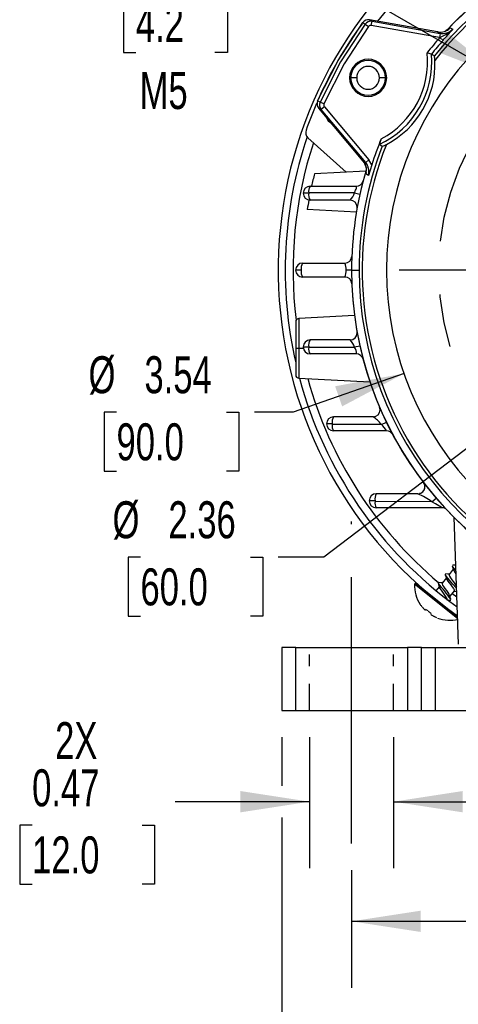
# Model space of a CAD drawing. Header units: inches. Extents: x 0 to 33, y 0 to 25.5.
# Tile 10 of 18: x 22.3 to 24.7, y 4.6 to 10.1. Entities that reach past the tile are written whole.
import ezdxf

# ---------------------------------------------------------------- set-up
doc = ezdxf.new("R2010")
doc.units = ezdxf.units.IN
doc.header["$LTSCALE"] = 3
doc.header["$MEASUREMENT"] = 0
doc.linetypes.add('CENTERX2', pattern=[0.8, 0.5, -0.1, 0.1, -0.1])
doc.linetypes.add('HIDDEN', pattern=[0.075, 0.05, -0.025])
doc.layers.add('CENTER', color=40, linetype='CENTERX2')
doc.layers.add('HIDDEN', color=102, linetype='HIDDEN')
doc.layers.add('DIMENSIONS', color=140, linetype='Continuous', lineweight=25)
doc.styles.add('SLDTEXTSTYLE0', font='TXT', dxfattribs={"width": 0.7})
doc.dimstyles.new('SLDDIMSTYLE0', dxfattribs={"dimtxt": 0.208333, "dimasz": 0.39, "dimexe": 0, "dimexo": 0.0625, "dimgap": 0.052083, "dimtad": 0, "dimtih": 1, "dimtoh": 1, "dimrnd": 1e-09, "dimdsep": 46, "dimtxsty": 'SLDTEXTSTYLE0', "dimsah": 1, "dimcen": 0.09, "dimadec": 0, "dimazin": 2, "dimtfac": 1, "dimtmove": 0, "dimatfit": 0, "dimfxl": 0, "dimfrac": 2, "dimtolj": 1, "dimtzin": 12, "dimarcsym": 0})
doc.dimstyles.new('SLDDIMSTYLE1', dxfattribs={"dimtxt": 0.208333, "dimasz": 0.39, "dimexe": 0, "dimexo": 0.0625, "dimgap": 0.052083, "dimtad": 0, "dimtih": 1, "dimtoh": 1, "dimrnd": 1e-09, "dimzin": 12, "dimdsep": 46, "dimtxsty": 'SLDTEXTSTYLE0', "dimsah": 1, "dimcen": 0.09, "dimadec": 0, "dimazin": 3, "dimtfac": 1, "dimtofl": 0, "dimtmove": 0, "dimatfit": 3, "dimfxl": 0, "dimfrac": 2, "dimtolj": 1, "dimtzin": 12, "dimarcsym": 0})
doc.dimstyles.new('SLDDIMSTYLE6', dxfattribs={"dimtxt": 0.208333, "dimasz": 0.39, "dimexe": 0, "dimexo": 0.0625, "dimgap": 0.052083, "dimtad": 0, "dimtih": 1, "dimtoh": 1, "dimrnd": 1e-09, "dimdsep": 46, "dimtxsty": 'SLDTEXTSTYLE0', "dimsah": 1, "dimcen": 0, "dimadec": 0, "dimazin": 2, "dimtfac": 1, "dimtofl": 0, "dimtmove": 0, "dimatfit": 3, "dimfxl": 0, "dimfrac": 2, "dimtolj": 1, "dimtzin": 12, "dimarcsym": 0})
doc.dimstyles.new('SLDDIMSTYLE7', dxfattribs={"dimtxt": 0.208333, "dimasz": 0.39, "dimexe": 0, "dimexo": 0.0625, "dimgap": 0.052083, "dimtad": 0, "dimtih": 1, "dimtoh": 1, "dimrnd": 1e-09, "dimzin": 12, "dimdsep": 46, "dimtxsty": 'SLDTEXTSTYLE0', "dimsah": 1, "dimcen": 0, "dimadec": 0, "dimazin": 3, "dimtfac": 1, "dimtofl": 0, "dimtmove": 0, "dimatfit": 3, "dimfxl": 0, "dimfrac": 2, "dimtolj": 1, "dimtzin": 12, "dimarcsym": 0})

# ---------------------------------------------------------------- blocks, each defined once
blk = doc.blocks.new('_D_13')
at = {"layer": 'DIMENSIONS'}
for p, q in [((23.8862, 6.1082), (23.8862, 5.3695)), ((24.3587, 6.1082), (24.3587, 5.3695)), ((23.8862, 5.7445), (23.1283, 5.7445)), ((24.3587, 5.7445), (25.1087, 5.7445)), ((22.3226, 5.6117), (22.2526, 5.6117)), ((22.2526, 5.6117), (22.2526, 5.2804)), ((22.9418, 5.6117), (23.0118, 5.6117)), ((23.0118, 5.6117), (23.0118, 5.2804)), ((22.2526, 5.2804), (22.3226, 5.2804)), ((23.0118, 5.2804), (22.9418, 5.2804))]:
    blk.add_line(p, q, dxfattribs=at)
for points in [[(23.8862, 5.7445), (23.4962, 5.8045), (23.4962, 5.6845)], [(24.3587, 5.7445), (24.7487, 5.6845), (24.7487, 5.8045)]]:
    blk.add_solid(points, dxfattribs=at)
at = {"layer": 'DIMENSIONS', "char_height": 0.20833, "attachment_point": 1, "style": 'SLDTEXTSTYLE0'}
for s, insert in [('2X', (22.4522, 6.1926)), ('0.47', (22.3226, 5.9269)), ('12.0', (22.3226, 5.549))]:
    blk.add_mtext(s, dxfattribs=dict(at, insert=insert))
blk = doc.blocks.new('_D_15')
at = {"layer": 'DIMENSIONS'}
for p, q in [((24.1224, 5.3582), (24.1224, 4.6957)), ((28.0594, 5.3582), (28.0594, 4.6957)), ((24.1224, 5.0707), (25.4124, 5.0707)), ((25.6947, 5.0703), (25.6247, 5.0703)), ((25.6247, 5.0703), (25.6247, 4.739)), ((26.4872, 5.0703), (26.5572, 5.0703)), ((26.5572, 5.0703), (26.5572, 4.739)), ((28.0594, 5.0707), (26.7695, 5.0707)), ((25.6247, 4.739), (25.6947, 4.739)), ((26.5572, 4.739), (26.4872, 4.739))]:
    blk.add_line(p, q, dxfattribs=at)
for points in [[(24.1224, 5.0707), (24.5124, 5.0107), (24.5124, 5.1307)], [(28.0594, 5.0707), (27.6694, 5.1307), (27.6694, 5.0107)]]:
    blk.add_solid(points, dxfattribs=at)
at = {"layer": 'DIMENSIONS', "char_height": 0.20833, "attachment_point": 1, "style": 'SLDTEXTSTYLE0'}
for s, insert in [('3.94', (25.7813, 5.3855)), ('100.0', (25.6947, 5.0075))]:
    blk.add_mtext(s, dxfattribs=dict(at, insert=insert))
blk = doc.blocks.new('_D_16')
at = {"layer": 'DIMENSIONS'}
for p, q in [((23.7287, 6.1082), (23.7287, 5.8345)), ((28.4531, 6.1082), (28.4531, 3.83)), ((23.7287, 5.6545), (23.7287, 3.83)), ((23.7287, 4.205), (25.4124, 4.205)), ((25.6947, 4.2046), (25.6247, 4.2046)), ((25.6247, 4.2046), (25.6247, 3.8733)), ((26.4872, 4.2046), (26.5572, 4.2046)), ((26.5572, 4.2046), (26.5572, 3.8733)), ((28.4531, 4.205), (26.7695, 4.205)), ((25.6247, 3.8733), (25.6947, 3.8733)), ((26.5572, 3.8733), (26.4872, 3.8733))]:
    blk.add_line(p, q, dxfattribs=at)
for points in [[(23.7287, 4.205), (24.1187, 4.145), (24.1187, 4.265)], [(28.4531, 4.205), (28.0631, 4.265), (28.0631, 4.145)]]:
    blk.add_solid(points, dxfattribs=at)
at = {"layer": 'DIMENSIONS', "char_height": 0.20833, "attachment_point": 1, "style": 'SLDTEXTSTYLE0'}
for s, insert in [('4.72', (25.7813, 4.5198)), ('120.0', (25.6947, 4.1418))]:
    blk.add_mtext(s, dxfattribs=dict(at, insert=insert))
blk = doc.blocks.new('_D_21')
at = {"layer": 'DIMENSIONS'}
for p, q in [((23.9227, 10.4316), (23.7842, 10.4316)), ((24.9754, 9.8238), (23.9227, 10.4316)), ((22.9068, 10.2946), (22.8368, 10.2946)), ((22.8368, 10.2946), (22.8368, 9.9633)), ((23.3527, 10.2946), (23.4227, 10.2946)), ((23.4227, 10.2946), (23.4227, 9.9633)), ((22.8368, 9.9633), (22.9068, 9.9633)), ((23.4227, 9.9633), (23.3527, 9.9633))]:
    blk.add_line(p, q, dxfattribs=at)
blk.add_solid([(24.9754, 9.8238), (24.6676, 10.0708), (24.6076, 9.9668)], dxfattribs=at)
at = {"layer": 'DIMENSIONS', "char_height": 0.20833, "attachment_point": 1, "style": 'SLDTEXTSTYLE0'}
for s, insert in [('4X', (22.9498, 10.9411)), ('%%c', (22.6628, 10.6098)), ('0.17', (22.9775, 10.6098)), ('4.2', (22.9068, 10.2318)), ('M5', (22.9282, 9.8538))]:
    blk.add_mtext(s, dxfattribs=dict(at, insert=insert))
blk = doc.blocks.new('_D_22')
at = {"layer": 'DIMENSIONS'}
for p, q in [((24.4179, 8.1557), (23.7928, 7.938)), ((22.798, 7.938), (22.728, 7.938)), ((22.728, 7.938), (22.728, 7.6067)), ((23.4172, 7.938), (23.4872, 7.938)), ((23.4872, 7.938), (23.4872, 7.6067)), ((23.7928, 7.938), (23.5746, 7.938)), ((22.728, 7.6067), (22.798, 7.6067)), ((23.4872, 7.6067), (23.4172, 7.6067))]:
    blk.add_line(p, q, dxfattribs=at)
blk.add_solid([(24.4179, 8.1557), (24.0298, 8.0841), (24.0693, 7.9708)], dxfattribs=at)
at = {"layer": 'DIMENSIONS', "char_height": 0.20833, "attachment_point": 1, "style": 'SLDTEXTSTYLE0'}
for s, insert in [('%%c', (22.6406, 8.2532)), ('3.54', (22.9554, 8.2532)), ('90.0', (22.798, 7.8753))]:
    blk.add_mtext(s, dxfattribs=dict(at, insert=insert))
blk = doc.blocks.new('_D_23')
at = {"layer": 'DIMENSIONS'}
for p, q in [((25.1512, 8.023), (23.9669, 7.1212)), ((22.9331, 7.1212), (22.8631, 7.1212)), ((22.8631, 7.1212), (22.8631, 6.7899)), ((23.5523, 7.1212), (23.6223, 7.1212)), ((23.6223, 7.1212), (23.6223, 6.7899)), ((23.9669, 7.1212), (23.7097, 7.1212)), ((22.8631, 6.7899), (22.9331, 6.7899)), ((23.6223, 6.7899), (23.5523, 6.7899))]:
    blk.add_line(p, q, dxfattribs=at)
blk.add_solid([(25.1512, 8.023), (24.8046, 7.8345), (24.8773, 7.739)], dxfattribs=at)
at = {"layer": 'DIMENSIONS', "char_height": 0.20833, "attachment_point": 1, "style": 'SLDTEXTSTYLE0'}
for s, insert in [('%%c', (22.7758, 7.4364)), ('2.36', (23.0905, 7.4364)), ('60.0', (22.9331, 7.0585))]:
    blk.add_mtext(s, dxfattribs=dict(at, insert=insert))
blk = doc.blocks.new('_D_24')
at = {"layer": 'DIMENSIONS'}
for p, q in [((22.7335, 11.4809), (22.6635, 11.4809)), ((22.6635, 11.4809), (22.6635, 11.1496)), ((23.526, 11.4809), (23.596, 11.4809)), ((23.596, 11.4809), (23.596, 11.1496)), ((23.9599, 11.4809), (23.666, 11.4809)), ((24.8831, 10.2929), (23.9599, 11.4809)), ((22.6635, 11.1496), (22.7335, 11.1496)), ((23.596, 11.1496), (23.526, 11.1496))]:
    blk.add_line(p, q, dxfattribs=at)
blk.add_solid([(24.8831, 10.2929), (24.6912, 10.6377), (24.5964, 10.564)], dxfattribs=at)
at = {"layer": 'DIMENSIONS', "char_height": 0.20833, "attachment_point": 1, "style": 'SLDTEXTSTYLE0'}
for s, insert in [('%%c', (22.6628, 11.7962)), ('3.94', (22.9775, 11.7962)), ('100.0', (22.7335, 11.4182))]:
    blk.add_mtext(s, dxfattribs=dict(at, insert=insert))
blk = doc.blocks.new('SW_CENTERMARKSYMBOL_3')
at = {"layer": 'CENTER', "color": 0}
for p, q in [((0, 0.2), (0, 1.8717)), ((0, 0), (0, 0.1)), ((-0.2, 0), (-1.8717, 0)), ((0, 0), (-0.1, 0)), ((0, 0), (0, -0.1)), ((0, 0), (0.1, 0)), ((0.2, 0), (1.8717, 0)), ((0, -0.2), (0, -1.8717))]:
    blk.add_line(p, q, dxfattribs=at)

msp = doc.modelspace()

# ---------------------------------------------------------------- linework, layer by layer
for p, q in [((24.1851, 10.1319), (24.185, 10.1319)), ((24.1851, 10.1319), (24.199, 10.1239)), ((24.199, 10.1239), (24.218, 10.1099)), ((24.2236, 10.1475), (24.2376, 10.1394)), ((24.6074, 10.0798), (24.2236, 10.1475)), ((24.2236, 10.1475), (24.2236, 10.1475)), ((24.6074, 10.0798), (24.2236, 10.1475)), ((24.2335, 10.1162), (24.2376, 10.1394)), ((24.6178, 10.0484), (24.2335, 10.1162)), ((24.2376, 10.1394), (24.6219, 10.0717)), ((24.6663, 10.0947), (24.6541, 10.0863)), ((24.6778, 10.1026), (24.6663, 10.0947)), ((24.6737, 10.0988), (24.6778, 10.1026)), ((24.6778, 10.1026), (24.6922, 10.0944)), ((24.6219, 10.0717), (24.6074, 10.0798)), ((24.6074, 10.0798), (24.6074, 10.0798)), ((24.6219, 10.0717), (24.6178, 10.0484)), ((24.6201, 10.048), (24.6178, 10.0484)), ((24.6201, 10.048), (24.6377, 10.0323)), ((24.5721, 9.9546), (24.5721, 9.9546)), ((24.1111, 9.8212), (24.1173, 9.8212)), ((24.1514, 9.8212), (24.1173, 9.8212)), ((24.3141, 9.8212), (24.28, 9.8212)), ((24.3141, 9.8212), (24.3203, 9.8212)), ((23.9313, 9.6923), (23.9313, 9.6924)), ((23.9452, 9.6843), (23.9313, 9.6923)), ((23.951, 9.6431), (23.9371, 9.6512)), ((23.9371, 9.6512), (24.1876, 9.3526)), ((23.9371, 9.6512), (23.9371, 9.6512)), ((24.1876, 9.3526), (23.9371, 9.6512)), ((23.9668, 9.6748), (23.9452, 9.6843)), ((23.9691, 9.6583), (23.951, 9.6431)), ((23.9691, 9.6583), (24.22, 9.3593)), ((24.2019, 9.3442), (23.951, 9.6431)), ((23.8768, 9.4835), (24.0912, 9.2904)), ((24.1876, 9.3526), (24.2019, 9.3442)), ((24.1876, 9.3526), (24.1876, 9.3526)), ((24.2019, 9.3442), (24.22, 9.3593)), ((24.2366, 9.3316), (24.22, 9.3593)), ((24.2031, 9.2963), (23.9134, 9.2811)), ((24.2053, 9.3089), (24.203, 9.2803)), ((24.2174, 9.2719), (24.203, 9.2803)), ((24.2059, 9.3155), (24.2053, 9.3089)), ((23.889, 9.211), (24.1494, 9.211)), ((23.881, 9.1716), (23.8497, 9.1716)), ((24.1391, 9.1734), (23.881, 9.1732)), ((23.881, 9.1716), (23.881, 9.1732)), ((24.1391, 9.1734), (24.1695, 9.1666)), ((24.1146, 9.1322), (23.889, 9.1322)), ((24.1497, 9.0649), (23.8729, 9.0794)), ((23.8468, 8.7779), (24.0846, 8.7779)), ((23.8387, 8.7385), (23.8075, 8.7385)), ((24.1224, 8.7385), (24.0912, 8.7385)), ((24.1224, 8.7385), (24.1648, 8.7385)), ((24.0846, 8.6991), (23.8468, 8.6991)), ((23.8075, 8.4465), (23.8075, 8.2978)), ((24.1391, 8.4825), (23.8261, 8.4661)), ((23.8261, 8.4661), (23.8261, 8.2978)), ((24.1146, 8.3448), (23.889, 8.3448)), ((23.8075, 8.2978), (23.8261, 8.2978)), ((23.8075, 8.2978), (23.8075, 8.1492)), ((23.8261, 8.2978), (23.8504, 8.2978)), ((23.8261, 8.2978), (23.8261, 8.1295)), ((23.8497, 8.3054), (23.881, 8.3054)), ((23.881, 8.3039), (23.881, 8.3054)), ((23.881, 8.3039), (24.1391, 8.3037)), ((24.1494, 8.2661), (23.889, 8.2661)), ((24.1695, 8.3104), (24.1391, 8.3037)), ((23.8261, 8.1295), (24.225, 8.1086)), ((24.2439, 7.9117), (24.0207, 7.9117)), ((24.2903, 7.8688), (24.3184, 7.8824)), ((24.0132, 7.8724), (23.9814, 7.8724)), ((24.0132, 7.8724), (24.0132, 7.8692)), ((24.2903, 7.8688), (24.0132, 7.8692)), ((24.3193, 7.833), (24.0207, 7.833)), ((24.5355, 7.5239), (24.5359, 7.5199)), ((24.2545, 7.4393), (24.2218, 7.4393)), ((24.2545, 7.4393), (24.2545, 7.4346)), ((24.5754, 7.434), (24.2545, 7.4346)), ((24.4966, 7.4787), (24.2612, 7.4787)), ((24.5074, 7.4803), (24.5059, 7.4798)), ((24.5754, 7.434), (24.599, 7.4543)), ((24.6305, 7.3999), (24.2612, 7.3999)), ((24.7245, 6.6315), (24.6995, 7.346)), ((24.6957, 7.0538), (24.6718, 7.024)), ((24.6907, 7.0774), (24.6931, 7.0766)), ((24.6564, 7.0046), (24.6325, 6.9747)), ((24.4769, 6.9691), (24.4818, 6.9753)), ((24.7194, 6.7755), (24.4769, 6.9691)), ((24.7191, 6.7859), (24.4818, 6.9753)), ((24.5989, 6.9326), (24.6171, 6.9553)), ((24.6097, 6.9769), (24.6148, 6.9781)), ((24.6996, 6.9325), (24.6757, 6.9026)), ((24.6772, 6.8803), (24.6822, 6.8794)), ((24.6881, 6.918), (24.7152, 6.8975)), ((24.5381, 6.8249), (24.5391, 6.8262)), ((24.5699, 6.8016), (24.5689, 6.8003)), ((23.7287, 6.6125), (23.7287, 6.2582)), ((23.8075, 6.6125), (23.7287, 6.6125)), ((23.8075, 6.2582), (23.8075, 6.6125)), ((23.8075, 6.6125), (24.4374, 6.6125)), ((24.4374, 6.6125), (24.4374, 6.2582)), ((24.5161, 6.6125), (24.4374, 6.6125)), ((24.5161, 6.2582), (24.5161, 6.6125)), ((24.5161, 6.6125), (24.5949, 6.6125)), ((24.5949, 6.2582), (24.5949, 6.6125)), ((24.5949, 6.6125), (24.9689, 6.6125)), ((23.7287, 6.2582), (23.8075, 6.2582)), ((23.8075, 6.2582), (24.4374, 6.2582)), ((24.4374, 6.2582), (24.5161, 6.2582)), ((24.5161, 6.2582), (24.5949, 6.2582)), ((24.5949, 6.2582), (24.9689, 6.2582))]:
    msp.add_line(p, q)
at = {"flags": 128}
for points in [[(23.9313, 9.6923), (24.0463, 9.919), (24.1851, 10.1319)], [(24.199, 10.1239), (24.0602, 9.9109), (23.9452, 9.6843)], [(24.218, 10.1099), (24.0807, 9.8991), (23.9668, 9.6748)], [(24.6201, 10.048), (24.654, 10.0658), (24.6922, 10.0944)], [(24.5891, 9.9445), (24.5806, 9.9496), (24.5721, 9.9546)], [(24.2784, 9.4458), (24.287, 9.441), (24.2956, 9.4362)], [(24.2366, 9.3316), (24.2265, 9.3005), (24.2174, 9.2719)], [(24.203, 9.2803), (24.2056, 9.2911), (24.2059, 9.2925)], [(24.1391, 9.1734), (24.145, 9.1878), (24.1474, 9.1943), (24.1493, 9.2), (24.1505, 9.2047), (24.1509, 9.2081), (24.1505, 9.2102), (24.1494, 9.211)], [(24.6305, 7.3999), (24.6308, 7.4001), (24.6302, 7.4007), (24.627, 7.4031), (24.6213, 7.4067), (24.6137, 7.4113), (24.5955, 7.4221), (24.5754, 7.434)], [(24.6887, 7.0732), (24.6928, 7.0618), (24.6968, 7.0505)], [(24.709, 7.0752), (24.7044, 7.0758), (24.6922, 7.0773)], [(24.7135, 6.9454), (24.7114, 6.9485), (24.6934, 6.9696), (24.6732, 6.9922), (24.6567, 7.012), (24.6491, 7.0248), (24.653, 7.0279)], [(24.6496, 7.0234), (24.6537, 7.012), (24.6577, 7.0007)], [(24.6731, 7.0256), (24.6648, 7.0266), (24.6528, 7.0281)], [(24.658, 7.0007), (24.6598, 6.9961), (24.6655, 6.9872), (24.6731, 6.9766), (24.6816, 6.9654), (24.6896, 6.9545), (24.696, 6.945), (24.6996, 6.9376), (24.6998, 6.9329), (24.6996, 6.9325)], [(24.6718, 7.024), (24.6714, 7.0205), (24.674, 7.0139), (24.6797, 7.0049), (24.6873, 6.9943), (24.6958, 6.9831), (24.7038, 6.9723), (24.7102, 6.9627), (24.7136, 6.9557)], [(24.6102, 6.9744), (24.6145, 6.9627), (24.6185, 6.9512)], [(24.6338, 6.9764), (24.6257, 6.9773), (24.6138, 6.9788)], [(24.6603, 6.8832), (24.6607, 6.8867), (24.6581, 6.8933), (24.6524, 6.9022), (24.6448, 6.9128), (24.6363, 6.924), (24.6283, 6.9349), (24.6219, 6.9444), (24.6185, 6.9515)], [(24.6325, 6.9747), (24.6321, 6.9713), (24.6347, 6.9646), (24.6404, 6.9557), (24.648, 6.9451), (24.6565, 6.9339), (24.6645, 6.923), (24.6709, 6.9135), (24.6744, 6.9062)], [(24.5588, 6.9139), (24.5608, 6.9124), (24.563, 6.9113)], [(24.659, 6.8816), (24.6669, 6.8807), (24.6789, 6.8791)], [(24.6827, 6.8833), (24.6785, 6.8949), (24.6744, 6.9063)], [(24.6983, 6.9308), (24.7067, 6.9298), (24.7141, 6.9289)], [(24.5258, 6.8347), (24.5293, 6.8309), (24.5327, 6.8277), (24.5355, 6.8256), (24.5374, 6.8247), (24.5381, 6.8249)], [(24.6476, 6.8437), (24.6483, 6.8429), (24.6511, 6.8402)], [(24.5596, 6.814), (24.5636, 6.8107), (24.5668, 6.8075), (24.5691, 6.8047), (24.5701, 6.8026), (24.5699, 6.8016)]]:
    msp.add_lwpolyline(points, dxfattribs=at)
for centre, radius, start, end in [((26.0909, 8.7385), 1.9685, 43.4434, 136.6294), ((26.0909, 8.7385), 1.9685, 43.3708, 136.1493), ((26.0909, 8.7385), 1.9262, 38.7648, 141.2352), ((26.0909, 8.7385), 1.9087, 90, 141.7706), ((26.0909, 8.7385), 2.3819, 130.1378, 234.828), ((26.0909, 8.7385), 1.7717, 0, 180), ((26.0909, 8.7385), 2.2983, 131.917, 142.442), ((24.2169, 10.1086), 0.0394, 80.1084, 143.8158), ((26.0554, 8.7597), 2.3193, 143.9085, 156.0644), ((24.2308, 10.1006), 0.0394, 80.1091, 143.8151), ((24.2307, 10.1007), 0.0157, 79.8969, 143.9997), ((24.6211, 10.1574), 0.0788, 259.9543, 315.9698), ((24.6356, 10.1493), 0.0788, 259.9545, 315.8506), ((19.0684, 14.9741), 7.4457, 318.41725, 319.05238), ((26.0909, 8.7385), 1.9693, 138.3203, 141.5956), ((24.6305, 10.1165), 0.0394, 301.1195, 316.6641), ((26.0909, 8.7385), 1.9457, 138.3203, 141.3159), ((24.0622, 9.9098), 0.5119, 294.9748, 5.0251), ((24.0623, 9.9098), 0.4882, 297.7914, 6.125), ((23.854, 7.5728), 2.4877, 73.2216, 73.8078), ((24.4365, 9.9165), 0.1551, 1.1552, 10.412), ((24.2157, 9.8212), 0.1046, 0, 180), ((24.2157, 9.8212), 0.0984, 0, 180), ((24.2157, 9.8212), 0.0643, 0, 180), ((24.0876, 9.8951), 0.5046, 297.2181, 2.7819), ((24.2157, 9.8212), 0.1046, 180, 0), ((24.2157, 9.8212), 0.0984, 180, 0), ((24.2157, 9.8212), 0.0643, 180, 0), ((26.0909, 8.7385), 2.3601, 156.5726, 160.5112), ((23.9673, 9.6764), 0.0394, 156.1849, 219.8909), ((23.9813, 9.6684), 0.0394, 156.1842, 219.8916), ((23.9811, 9.6684), 0.0157, 156.0003, 220.103), ((24.0207, 9.6047), 0.0394, 190.2277, 249.7723), ((26.0909, 8.7385), 2.3425, 161.3159, 192.8926), ((23.9032, 9.5128), 0.0394, 160.5222, 228.0123), ((26.0909, 8.7385), 2.2983, 161.8123, 187.0555), ((26.0909, 8.7385), 1.9262, 158.7648, 180), ((26.0909, 8.7385), 1.9087, 158.2294, 261.7706), ((26.0909, 8.7385), 1.9469, 157.6812, 162.2645), ((24.4639, 9.397), 0.1918, 155.0763, 165.2726), ((24.2663, 9.5317), 0.0999, 287.0207, 301.4122), ((24.1272, 9.3019), 0.0788, 344.0302, 40.0457), ((24.1371, 9.3068), 0.0693, 1.8317, 41.0808), ((24.1415, 9.2935), 0.0788, 344.1494, 40.0455), ((26.0909, 8.7385), 2.2441, 166.0082, 167.8468), ((26.0909, 8.7385), 1.9685, 163.3674, 180), ((26.0909, 8.7385), 1.9685, 163.3688, 180), ((23.889, 9.1716), 0.0394, 90, 180), ((23.9327, 9.1819), 0.0525, 146.4089, 189.5939), ((24.1494, 9.2503), 0.0394, 270, 345.2322), ((23.889, 9.1716), 0.0394, 180, 270), ((23.935, 9.1621), 0.0549, 170.0668, 213.012), ((24.0438, 9.2023), 0.0996, 315.284, 343.1218), ((26.0909, 8.7385), 2.2441, 169.8783, 171.2629), ((24.1146, 9.0928), 0.0394, 0, 90), ((24.1146, 9.0928), 0.0394, 349.8358, 0), ((23.8468, 8.7385), 0.0394, 90, 180), ((23.8921, 8.7479), 0.0543, 146.523, 189.9868), ((24.0846, 8.8173), 0.0394, 270, 357.7525), ((24.0229, 8.7472), 0.0689, 352.7237, 26.4255), ((23.8468, 8.7385), 0.0394, 180, 270), ((23.8921, 8.7291), 0.0543, 170.0132, 213.477), ((24.0229, 8.7298), 0.0689, 333.5828, 7.2681), ((26.0909, 8.7385), 1.9685, 180, 256.2111), ((26.0909, 8.7385), 1.9685, 180, 256.6331), ((26.0909, 8.7385), 1.9262, 180, 261.2352), ((26.0909, 8.7385), 1.7717, 180, 0), ((24.0846, 8.6598), 0.0394, 2.2475, 90), ((23.8272, 8.4465), 0.0197, 93, 180), ((24.1146, 8.3842), 0.0394, 270, 0), ((24.1146, 8.3842), 0.0394, 0, 10.1642), ((23.889, 8.3054), 0.0394, 90, 180), ((23.935, 8.3149), 0.0549, 146.988, 189.9332), ((24.0437, 8.2747), 0.0997, 16.8906, 44.7035), ((23.889, 8.3054), 0.0394, 180, 270), ((23.9327, 8.2951), 0.0525, 170.4061, 213.5911), ((24.0915, 8.2704), 0.0581, 355.6966, 34.9135), ((24.1494, 8.2267), 0.0394, 14.7678, 90), ((23.8272, 8.1492), 0.0197, 180, 267), ((26.0909, 8.7385), 2.3425, 195.0717, 234.0942), ((26.0909, 8.7385), 2.2983, 195.4318, 230.0149), ((24.2439, 7.9511), 0.0394, 270, 0), ((24.2439, 7.9511), 0.0394, 0, 23.0888), ((24.0207, 7.8724), 0.0394, 90, 180), ((24.0696, 7.8819), 0.0573, 148.6165, 189.5998), ((24.1383, 7.7512), 0.1922, 37.7476, 56.6778), ((24.0207, 7.8724), 0.0394, 180, 270), ((24.0647, 7.8611), 0.0522, 171.0243, 212.5345), ((24.2347, 7.7942), 0.093, 24.6645, 53.3492), ((24.3193, 7.7936), 0.0394, 28.0725, 90), ((24.4966, 7.518), 0.0394, 0, 37.4337), ((24.4966, 7.518), 0.0394, 270, 0), ((24.4978, 7.5174), 0.0383, 284.4601, 9.6997), ((24.2612, 7.4393), 0.0394, 90, 180), ((24.2612, 7.4393), 0.0394, 180, 270), ((24.3165, 7.449), 0.0628, 151.766, 188.8527), ((24.3082, 7.4269), 0.0542, 171.936, 209.8808), ((24.1335, 6.7468), 0.817, 57.2556, 63.6138), ((24.6305, 7.3606), 0.0394, 43.3359, 90), ((24.7567, 7.1008), 0.0731, 202.6297, 230.4066), ((24.7764, 7.0837), 0.0859, 202.6642, 220.1012), ((24.6737, 6.9632), 0.1969, 178.2699, 213.2785), ((23.7007, 6.1833), 1.2056, 35.5643, 40.9285), ((24.3291, 6.6925), 0.2424, 37.7544, 41.5577), ((24.6737, 6.9632), 0.1959, 218.6259, 220.9774), ((24.5367, 6.8036), 0.0227, 42.4034, 83.8845), ((24.6737, 6.9632), 0.1878, 230.1987, 232.6013), ((24.5899, 6.8141), 0.0251, 213.1383, 249.6617), ((24.6737, 6.9632), 0.1959, 241.8226, 244.1741), ((24.5164, 6.627), 0.1754, 60.5153, 65.7726), ((24.6737, 6.9632), 0.1969, 249.8977, 284.5301)]:
    msp.add_arc(centre, radius, start, end)
at = {"layer": 'CENTER'}
msp.add_line((24.1224, 5.5082), (24.1224, 7.3232), dxfattribs=at)
msp.add_circle((26.0909, 8.7385), 1.4764, dxfattribs=at)
at = {"layer": 'HIDDEN'}
for p, q in [((23.8862, 6.2582), (23.8862, 6.5732)), ((24.3587, 6.2582), (24.3587, 6.5732))]:
    msp.add_line(p, q, dxfattribs=at)

# ---------------------------------------------------------------- block references
at = {"layer": 'CENTER'}
msp.add_blockref('SW_CENTERMARKSYMBOL_3', (26.0909, 8.7385), dxfattribs=at)

# ---------------------------------------------------------------- dimensions: what is measured, and where the dimension line sits
at = {"layer": 'DIMENSIONS'}
for p1, p2, picture, middle in [((27.2988, 7.1841), (24.8831, 10.2929), '_D_24', (23.1298, 11.4809)), ((27.0306, 9.454), (25.1512, 8.023), '_D_23', (23.2427, 7.1212)), ((27.764, 9.3213), (24.4179, 8.1557), '_D_22', (23.1076, 7.938))]:
    dim = msp.add_diameter_dim_2p(p1=p1, p2=p2, dimstyle='SLDDIMSTYLE7', dxfattribs=at)
    dim.commit()
    dim.dimension.update_dxf_attribs({"geometry": picture, "text_midpoint": middle, "dimtype": 163})
dim = msp.add_diameter_dim_2p(p1=(25.1186, 9.7411), p2=(24.9754, 9.8238), text='4X\\P<>\\PM5', dimstyle='SLDDIMSTYLE6', dxfattribs=at)
dim.commit()
dim.dimension.update_dxf_attribs({"geometry": '_D_21', "text_midpoint": (23.1298, 10.2946), "dimtype": 163})
dim = msp.add_linear_dim(base=(24.3587, 5.7445), p1=(23.8862, 6.2582), p2=(24.3587, 6.2582), text='2X\\P<>', dimstyle='SLDDIMSTYLE0', dxfattribs=at)
dim.commit()
dim.dimension.update_dxf_attribs({"geometry": '_D_13', "text_midpoint": (22.6322, 5.7445), "dimtype": 160})
for base, p1, p2, picture, middle in [((28.4531, 4.205), (23.7287, 6.2582), (28.4531, 6.2582), '_D_16', (26.0909, 4.205)), ((28.0594, 5.0707), (24.1224, 5.5082), (28.0594, 5.5082), '_D_15', (26.0909, 5.0707))]:
    dim = msp.add_linear_dim(base=base, p1=p1, p2=p2, dimstyle='SLDDIMSTYLE1', dxfattribs=at)
    dim.commit()
    dim.dimension.update_dxf_attribs({"geometry": picture, "text_midpoint": middle, "dimtype": 160})

doc.saveas('drawing.dxf')
